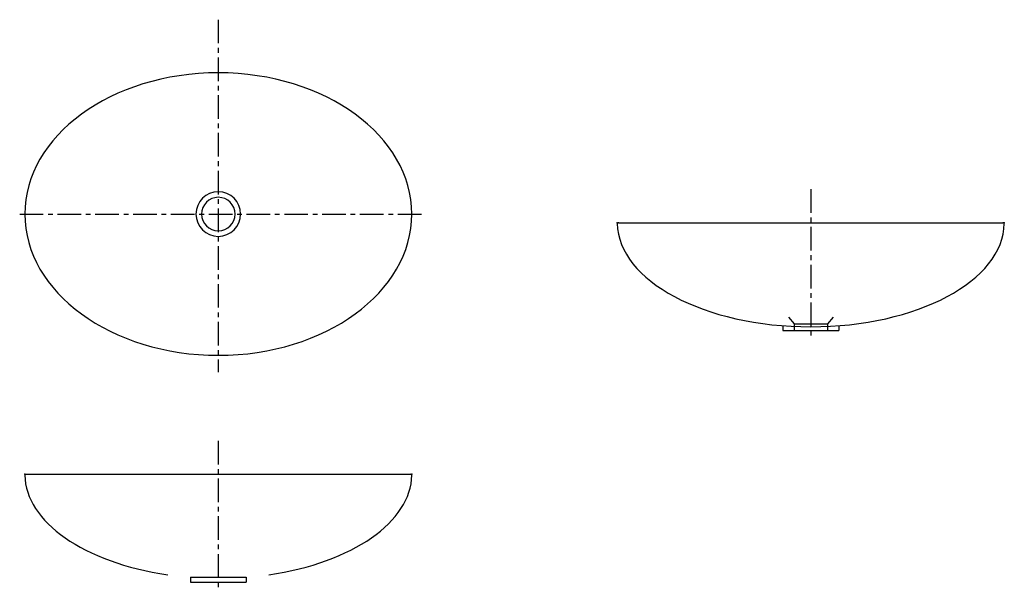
# Model space of a CAD drawing. Header units: millimetres. Extents: x -267 to 1056, y -507 to 261.
import ezdxf

# ---------------------------------------------------------------- set-up
doc = ezdxf.new("R2010")
doc.units = ezdxf.units.MM
doc.linetypes.add('CENTER', pattern=[50.8, 31.75, -6.35, 6.35, -6.35])

msp = doc.modelspace()

# ---------------------------------------------------------------- linework, layer by layer
at = {"color": 7, "linetype": 'CENTER'}
for p, q in [((0, 261.470753), (0, -212.454238)), ((796.019397, 33.442255), (796.019397, -169.114184)), ((-266.845876, 0), (275.152383, 0)), ((0, -304.910379), (0, -507.466819))]:
    msp.add_line(p, q, dxfattribs=at)
at = {"color": 7, "linetype": 'Continuous'}
for p, q in [((538.046652, -11.647366), (1053.992167, -11.647366)), ((766.019397, -138.688231), (773.519397, -147.647366)), ((826.019397, -138.688231), (818.519397, -147.647366)), ((758.519397, -150.183537), (758.519397, -156.647366)), ((758.519397, -156.647366), (833.519397, -156.647366)), ((773.519397, -147.647366), (818.519397, -147.647366)), ((773.519397, -147.647366), (773.519397, -156.647366)), ((818.519397, -147.647366), (818.519397, -156.647366)), ((833.519397, -150.183537), (833.519397, -156.647366)), ((-257.972745, -350), (257.972771, -350)), ((-37.5, -488.536171), (-37.5, -495)), ((-37.5, -488.536171), (37.5, -488.536171)), ((37.5, -488.536171), (37.5, -495)), ((-37.5, -495), (37.5, -495))]:
    msp.add_line(p, q, dxfattribs=at)
for centre, radius, start, end in [((0, 0), 30, 0, 359.99999), ((0, 0), 22.5, 0, 359.99999), ((538.046652, -13.647366), 2, 89.999997, 181.561286), ((1053.992167, -13.646426), 2, -1.560557, 89.999997), ((-257.972745, -352), 2, 89.999997, 181.561286), ((257.972771, -351.99906), 2, -1.560557, 89.999997)]:
    msp.add_arc(centre, radius, start, end, dxfattribs=at)
for centre, ratio, start_param, end_param in [((0, 0), 0.730769, 0, 6.283185), ((796.019397, -11.647366), 0.538462, -3.13369, -1.570796), ((796.019397, -11.647366), 0.538462, -1.570796, -0.007899), ((0, -350), 0.538462, -3.13369, -1.835149), ((0, -350), 0.538462, -1.306444, -0.007899)]:
    msp.add_ellipse(centre, major_axis=(260, 0), ratio=ratio, start_param=start_param, end_param=end_param, dxfattribs=at)
at = {"color": 7}
for p in [(0, 0), (536.019397, -11.647366), (1056.019397, -11.647366), (-260, -350), (260, -350)]:
    msp.add_point(p, dxfattribs=at)

doc.saveas('drawing.dxf')
